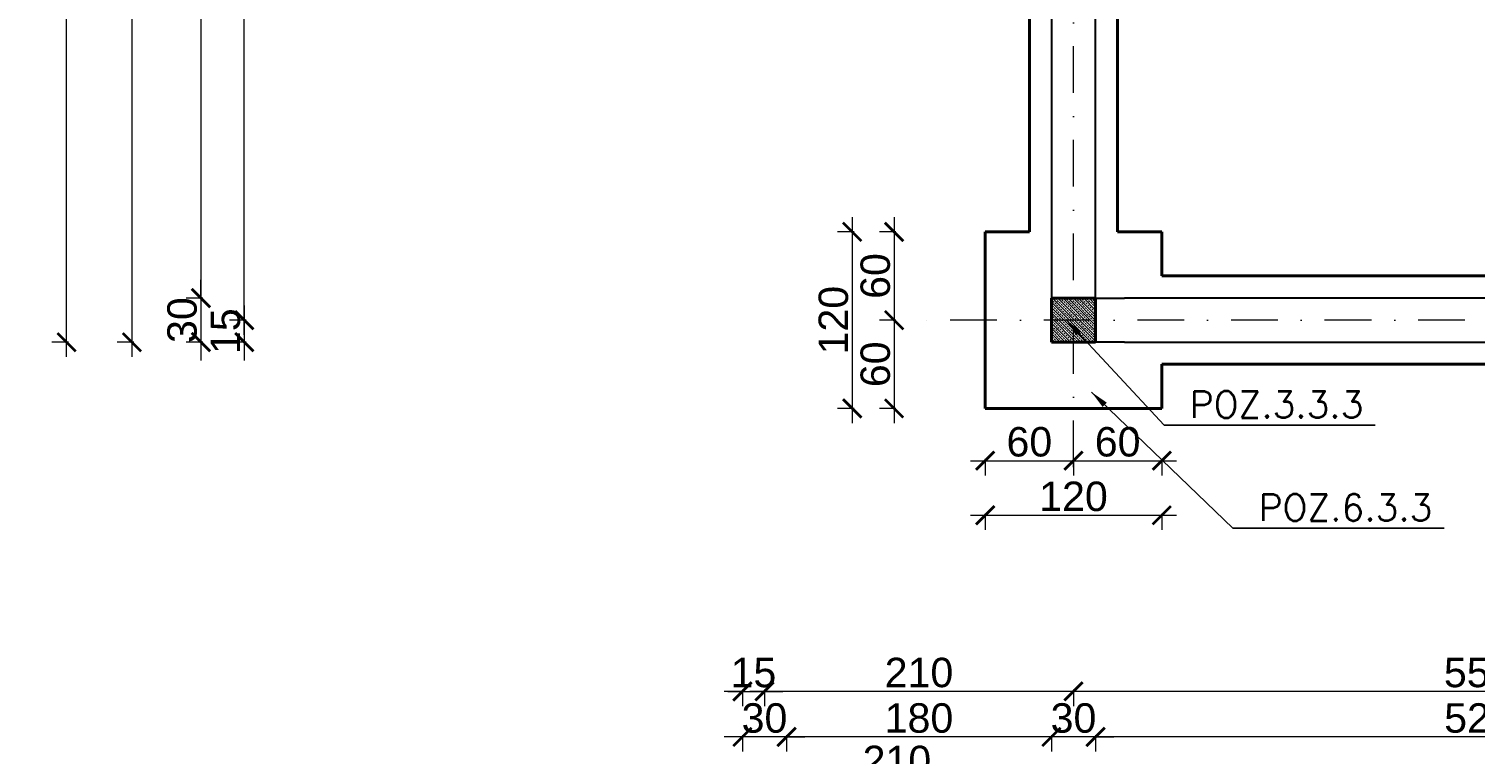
# Model space of a CAD drawing. Extents: x 4615668 to 9294084, y 5328875 to 10688993.
# Tile 2 of 67: x 4661441 to 4662424, y 5329478 to 5329970. Entities that reach past the tile are written whole.
import ezdxf

# ---------------------------------------------------------------- set-up
doc = ezdxf.new("R2010")
doc.units = 0
doc.header["$MEASUREMENT"] = 0
doc.linetypes.add('DASHDOT', pattern=[25.4, 12.7, -6.35, 0, -6.35])
for name, color, linetype, lineweight in [('k', 7, 'Continuous', 13), ('K-OPISY', 252, 'Continuous', 15), ('K-SCIANY CIENKI', 163, 'Continuous', 30), ('K-SCIANY GRUBY', 195, 'Continuous', 40), ('K-WIDOK', 45, 'Continuous', 20), ('Osie', 175, 'DASHDOT', 9)]:
    doc.layers.add(name, color=color, linetype=linetype, lineweight=lineweight)
doc.styles.add('Arial Narrow 20', font='arial.ttf', dxfattribs={"height": 20})
doc.styles.add('Simplex', font='simplex.shx')
doc.dimstyles.new('1do100 ok', dxfattribs={"dimscale": 0.5, "dimtxt": 12, "dimasz": 25, "dimexe": 20, "dimexo": 0, "dimgap": 5, "dimtad": 1, "dimdec": 0, "dimzin": 9, "dimtxsty": 'Arial Narrow 20', "dimblk": 'ARCHTICK', "dimcen": 3, "dimdle": 20, "dimclrd": 256, "dimclre": 256, "dimclrt": 256, "dimadec": 0, "dimazin": 2, "dimtfac": 1, "dimtdec": 0, "dimtix": 1, "dimtmove": 2, "dimatfit": 3, "dimldrblk": 'NONE', "dimfxl": 0, "dimtvp": 1, "dimtolj": 1, "dimtzin": 0, "dimlwd": 5, "dimlwe": 5, "dimarcsym": 0})
doc.dimstyles.new('1do50', dxfattribs={"dimscale": 5, "dimtxt": 2.5, "dimasz": 2.5, "dimexe": 2.5, "dimexo": 0.5, "dimgap": 1, "dimtad": 1, "dimdec": 1, "dimrnd": 0.5, "dimzin": 12, "dimdsep": 46, "dimtxsty": 'Simplex', "dimblk": 'OBLIQUE', "dimcen": 0.5, "dimdle": 2.5, "dimclrd": 256, "dimclre": 256, "dimclrt": 256, "dimadec": 1, "dimazin": 3, "dimtfac": 1, "dimtdec": 1, "dimtix": 1, "dimtmove": 0, "dimatfit": 3, "dimfxl": 0, "dimtolj": 1, "dimtzin": 0, "dimarcsym": 0})

# ---------------------------------------------------------------- blocks, each defined once
blk = doc.blocks.new('_Oblique')
at = {"color": 0, "linetype": 'ByBlock', "lineweight": -2}
blk.add_line((-0.5, -0.5), (0.5, 0.5), dxfattribs=at)
blk = doc.blocks.new('G$C61CBF25F')
at = {"layer": 'Osie', "lineweight": 0, "ltscale": 2.5}
for p, q in [((305, 0), (305, 1880)), ((1525, 100), (204.85, 100))]:
    blk.add_line(p, q, dxfattribs=at)
blk = doc.blocks.new('_ArchTick')
at = {"color": 0, "linetype": 'ByBlock', "const_width": 0.15}
blk.add_lwpolyline([(-0.5, -0.5), (0.5, 0.5)], dxfattribs=at)
blk = doc.blocks.new('*D7200')
at = {"layer": 'Defpoints', "color": 0}
for p in [(4662150.74, 5329683.9), (4662700.74, 5329687.58), (4662150.74, 5329520.14)]:
    blk.add_point(p, dxfattribs=at)
at = {"layer": 'k', "lineweight": 5, "ltscale": 40}
for p, q in [((4662710.74, 5329520.14), (4662140.74, 5329520.14)), ((4662150.74, 5329521.39), (4662150.74, 5329510.14)), ((4662700.74, 5329521.39), (4662700.74, 5329510.14))]:
    blk.add_line(p, q, dxfattribs=at)
at = {"layer": 'k', "linetype": 'ByBlock', "lineweight": 5, "xscale": 12.5, "yscale": 12.5, "zscale": 12.5, "rotation": 180}
blk.add_blockref('_ArchTick', (4662150.74, 5329520.14), dxfattribs=at)
at = {"layer": 'k', "linetype": 'ByBlock', "lineweight": 5, "xscale": 12.5, "yscale": 12.5, "zscale": 12.5}
blk.add_blockref('_ArchTick', (4662700.74, 5329520.14), dxfattribs=at)
at = {"layer": 'k', "lineweight": 0, "ltscale": 40, "insert": (4662425.74, 5329532.85), "char_height": 20, "attachment_point": 5, "style": 'Arial Narrow 20'}
blk.add_mtext('\\A1;550', dxfattribs=at)
blk = doc.blocks.new('_None')
blk = doc.blocks.new('*D7201')
at = {"layer": 'Defpoints', "color": 0}
for p in [(4661940.74, 5330212.38), (4662150.74, 5329683.9), (4661940.74, 5329520.14)]:
    blk.add_point(p, dxfattribs=at)
at = {"layer": 'k', "lineweight": 5, "ltscale": 40}
for p, q in [((4662160.74, 5329520.14), (4661930.74, 5329520.14)), ((4661940.74, 5329521.39), (4661940.74, 5329510.14)), ((4662150.74, 5329521.39), (4662150.74, 5329510.14))]:
    blk.add_line(p, q, dxfattribs=at)
at = {"layer": 'k', "linetype": 'ByBlock', "lineweight": 5, "xscale": 12.5, "yscale": 12.5, "zscale": 12.5, "rotation": 180}
blk.add_blockref('_ArchTick', (4661940.74, 5329520.14), dxfattribs=at)
at = {"layer": 'k', "linetype": 'ByBlock', "lineweight": 5, "xscale": 12.5, "yscale": 12.5, "zscale": 12.5}
blk.add_blockref('_ArchTick', (4662150.74, 5329520.14), dxfattribs=at)
at = {"layer": 'k', "lineweight": 0, "ltscale": 40, "insert": (4662045.74, 5329532.85), "char_height": 20, "attachment_point": 5, "style": 'Arial Narrow 20'}
blk.add_mtext('\\A1;210', dxfattribs=at)
blk = doc.blocks.new('*D7202')
at = {"layer": 'Defpoints', "color": 0}
for p in [(4661587.25, 5330312.38), (4661840.74, 5330312.38), (4662079.27, 5329772.38)]:
    blk.add_point(p, dxfattribs=at)
at = {"layer": 'k', "lineweight": 5, "ltscale": 40}
for p, q in [((4661587.25, 5329762.38), (4661587.25, 5330322.38)), ((4661588.5, 5330312.38), (4661577.25, 5330312.38)), ((4661588.5, 5329772.38), (4661577.25, 5329772.38))]:
    blk.add_line(p, q, dxfattribs=at)
at = {"layer": 'k', "linetype": 'ByBlock', "lineweight": 5, "xscale": 12.5, "yscale": 12.5, "zscale": 12.5}
for p, rotation in [((4661587.25, 5330312.38), 90), ((4661587.25, 5329772.38), 270)]:
    blk.add_blockref('_ArchTick', p, dxfattribs=dict(at, rotation=rotation))
at = {"layer": 'k', "lineweight": 0, "ltscale": 40, "insert": (4661574.54, 5330042.38), "char_height": 20, "attachment_point": 5, "rotation": 90, "style": 'Arial Narrow 20'}
blk.add_mtext('\\A1;540', dxfattribs=at)
blk = doc.blocks.new('*D7218')
at = {"layer": 'Defpoints', "color": 0}
for p in [(4662079.27, 5329772.38), (4661587.25, 5329757.38), (4662137.57, 5329757.38)]:
    blk.add_point(p, dxfattribs=at)
at = {"layer": 'k', "lineweight": 5, "ltscale": 40}
for p, q in [((4661587.25, 5329772.38), (4661587.25, 5329784.88)), ((4661587.25, 5329782.38), (4661587.25, 5329747.38)), ((4661588.5, 5329772.38), (4661577.25, 5329772.38)), ((4661588.5, 5329757.38), (4661577.25, 5329757.38)), ((4661587.25, 5329757.38), (4661587.25, 5329744.88))]:
    blk.add_line(p, q, dxfattribs=at)
at = {"layer": 'k', "linetype": 'ByBlock', "lineweight": 5, "xscale": 12.5, "yscale": 12.5, "zscale": 12.5}
for p, rotation in [((4661587.25, 5329772.38), 270), ((4661587.25, 5329757.38), 90)]:
    blk.add_blockref('_ArchTick', p, dxfattribs=dict(at, rotation=rotation))
at = {"layer": 'k', "lineweight": 0, "ltscale": 40, "insert": (4661574.54, 5329764.88), "char_height": 20, "attachment_point": 5, "rotation": 90, "style": 'Arial Narrow 20'}
blk.add_mtext('\\A1;15', dxfattribs=at)
blk = doc.blocks.new('*D7219')
at = {"layer": 'Defpoints', "color": 0}
for p in [(4661925.74, 5330297.38), (4661940.74, 5330297.38), (4661940.74, 5329520.14)]:
    blk.add_point(p, dxfattribs=at)
at = {"layer": 'k', "lineweight": 5, "ltscale": 40}
for p, q in [((4661925.74, 5329520.14), (4661913.24, 5329520.14)), ((4661915.74, 5329520.14), (4661950.74, 5329520.14)), ((4661925.74, 5329521.39), (4661925.74, 5329510.14)), ((4661940.74, 5329521.39), (4661940.74, 5329510.14)), ((4661940.74, 5329520.14), (4661953.24, 5329520.14))]:
    blk.add_line(p, q, dxfattribs=at)
at = {"layer": 'k', "linetype": 'ByBlock', "lineweight": 5, "xscale": 12.5, "yscale": 12.5, "zscale": 12.5}
blk.add_blockref('_ArchTick', (4661925.74, 5329520.14), dxfattribs=at)
at = {"layer": 'k', "linetype": 'ByBlock', "lineweight": 5, "xscale": 12.5, "yscale": 12.5, "zscale": 12.5, "rotation": 180}
blk.add_blockref('_ArchTick', (4661940.74, 5329520.14), dxfattribs=at)
at = {"layer": 'k', "lineweight": 0, "ltscale": 40, "insert": (4661933.24, 5329532.85), "char_height": 20, "attachment_point": 5, "style": 'Arial Narrow 20'}
blk.add_mtext('\\A1;15', dxfattribs=at)
blk = doc.blocks.new('*D7248')
at = {"layer": 'Defpoints', "color": 0}
for p in [(4662165.74, 5329757.38), (4662686.15, 5329757.38), (4662165.74, 5329489.22)]:
    blk.add_point(p, dxfattribs=at)
at = {"layer": 'k', "lineweight": 5, "ltscale": 40}
for p, q in [((4662696.15, 5329489.22), (4662155.74, 5329489.22)), ((4662165.74, 5329490.47), (4662165.74, 5329479.22)), ((4662686.15, 5329490.47), (4662686.15, 5329479.22))]:
    blk.add_line(p, q, dxfattribs=at)
at = {"layer": 'k', "linetype": 'ByBlock', "lineweight": 5, "xscale": 12.5, "yscale": 12.5, "zscale": 12.5, "rotation": 180}
blk.add_blockref('_ArchTick', (4662165.74, 5329489.22), dxfattribs=at)
at = {"layer": 'k', "linetype": 'ByBlock', "lineweight": 5, "xscale": 12.5, "yscale": 12.5, "zscale": 12.5}
blk.add_blockref('_ArchTick', (4662686.15, 5329489.22), dxfattribs=at)
at = {"layer": 'k', "lineweight": 0, "ltscale": 40, "insert": (4662425.95, 5329501.94), "char_height": 20, "attachment_point": 5, "style": 'Arial Narrow 20'}
blk.add_mtext('\\A1;520', dxfattribs=at)
blk = doc.blocks.new('*D7249')
at = {"layer": 'Defpoints', "color": 0}
for p in [(4662135.74, 5329757.38), (4662165.74, 5329757.38), (4662135.74, 5329489.22)]:
    blk.add_point(p, dxfattribs=at)
at = {"layer": 'k', "lineweight": 5, "ltscale": 40}
for p, q in [((4662135.74, 5329489.22), (4662123.24, 5329489.22)), ((4662175.74, 5329489.22), (4662125.74, 5329489.22)), ((4662135.74, 5329490.47), (4662135.74, 5329479.22)), ((4662165.74, 5329490.47), (4662165.74, 5329479.22)), ((4662165.74, 5329489.22), (4662178.24, 5329489.22))]:
    blk.add_line(p, q, dxfattribs=at)
at = {"layer": 'k', "linetype": 'ByBlock', "lineweight": 5, "xscale": 12.5, "yscale": 12.5, "zscale": 12.5}
blk.add_blockref('_ArchTick', (4662135.74, 5329489.22), dxfattribs=at)
at = {"layer": 'k', "linetype": 'ByBlock', "lineweight": 5, "xscale": 12.5, "yscale": 12.5, "zscale": 12.5, "rotation": 180}
blk.add_blockref('_ArchTick', (4662165.74, 5329489.22), dxfattribs=at)
at = {"layer": 'k', "lineweight": 0, "ltscale": 40, "insert": (4662150.74, 5329501.94), "char_height": 20, "attachment_point": 5, "style": 'Arial Narrow 20'}
blk.add_mtext('\\A1;30', dxfattribs=at)
blk = doc.blocks.new('*D7250')
at = {"layer": 'Defpoints', "color": 0}
for p in [(4661955.74, 5330297.38), (4662135.74, 5329757.38), (4661955.74, 5329489.22)]:
    blk.add_point(p, dxfattribs=at)
at = {"layer": 'k', "lineweight": 5, "ltscale": 40}
for p, q in [((4662145.74, 5329489.22), (4661945.74, 5329489.22)), ((4661955.74, 5329490.47), (4661955.74, 5329479.22)), ((4662135.74, 5329490.47), (4662135.74, 5329479.22))]:
    blk.add_line(p, q, dxfattribs=at)
at = {"layer": 'k', "linetype": 'ByBlock', "lineweight": 5, "xscale": 12.5, "yscale": 12.5, "zscale": 12.5, "rotation": 180}
blk.add_blockref('_ArchTick', (4661955.74, 5329489.22), dxfattribs=at)
at = {"layer": 'k', "linetype": 'ByBlock', "lineweight": 5, "xscale": 12.5, "yscale": 12.5, "zscale": 12.5}
blk.add_blockref('_ArchTick', (4662135.74, 5329489.22), dxfattribs=at)
at = {"layer": 'k', "lineweight": 0, "ltscale": 40, "insert": (4662045.74, 5329501.94), "char_height": 20, "attachment_point": 5, "style": 'Arial Narrow 20'}
blk.add_mtext('\\A1;180', dxfattribs=at)
blk = doc.blocks.new('*D7251')
at = {"layer": 'Defpoints', "color": 0}
for p in [(4661925.74, 5330297.38), (4661955.74, 5330297.38), (4661925.74, 5329489.22)]:
    blk.add_point(p, dxfattribs=at)
at = {"layer": 'k', "lineweight": 5, "ltscale": 40}
for p, q in [((4661925.74, 5329489.22), (4661913.24, 5329489.22)), ((4661965.74, 5329489.22), (4661915.74, 5329489.22)), ((4661925.74, 5329490.47), (4661925.74, 5329479.22)), ((4661955.74, 5329490.47), (4661955.74, 5329479.22)), ((4661955.74, 5329489.22), (4661968.24, 5329489.22))]:
    blk.add_line(p, q, dxfattribs=at)
at = {"layer": 'k', "linetype": 'ByBlock', "lineweight": 5, "xscale": 12.5, "yscale": 12.5, "zscale": 12.5}
blk.add_blockref('_ArchTick', (4661925.74, 5329489.22), dxfattribs=at)
at = {"layer": 'k', "linetype": 'ByBlock', "lineweight": 5, "xscale": 12.5, "yscale": 12.5, "zscale": 12.5, "rotation": 180}
blk.add_blockref('_ArchTick', (4661955.74, 5329489.22), dxfattribs=at)
at = {"layer": 'k', "lineweight": 0, "ltscale": 40, "insert": (4661940.74, 5329501.94), "char_height": 20, "attachment_point": 5, "style": 'Arial Narrow 20'}
blk.add_mtext('\\A1;30', dxfattribs=at)
blk = doc.blocks.new('*D7252')
at = {"layer": 'Defpoints', "color": 0}
for p in [(4661925.74, 5330297.38), (4662135.74, 5329757.38), (4662135.74, 5329460.38)]:
    blk.add_point(p, dxfattribs=at)
at = {"layer": 'k', "lineweight": 5, "ltscale": 40}
for p, q in [((4661915.74, 5329460.38), (4662145.74, 5329460.38)), ((4661925.74, 5329461.63), (4661925.74, 5329450.38)), ((4662135.74, 5329461.63), (4662135.74, 5329450.38))]:
    blk.add_line(p, q, dxfattribs=at)
at = {"layer": 'k', "linetype": 'ByBlock', "lineweight": 5, "xscale": 12.5, "yscale": 12.5, "zscale": 12.5, "rotation": 180}
blk.add_blockref('_ArchTick', (4661925.74, 5329460.38), dxfattribs=at)
at = {"layer": 'k', "linetype": 'ByBlock', "lineweight": 5, "xscale": 12.5, "yscale": 12.5, "zscale": 12.5}
blk.add_blockref('_ArchTick', (4662135.74, 5329460.38), dxfattribs=at)
at = {"layer": 'k', "lineweight": 0, "ltscale": 40, "insert": (4662030.74, 5329473.09), "char_height": 20, "attachment_point": 5, "style": 'Arial Narrow 20'}
blk.add_mtext('\\A1;210', dxfattribs=at)
blk = doc.blocks.new('*D7253')
at = {"layer": 'Defpoints', "color": 0}
for p in [(4662135.74, 5329757.38), (4663285.74, 5329757.38), (4663285.74, 5329460.38)]:
    blk.add_point(p, dxfattribs=at)
at = {"layer": 'k', "lineweight": 5, "ltscale": 40}
for p, q in [((4662125.74, 5329460.38), (4663295.74, 5329460.38)), ((4662135.74, 5329461.63), (4662135.74, 5329450.38)), ((4663285.74, 5329461.63), (4663285.74, 5329450.38))]:
    blk.add_line(p, q, dxfattribs=at)
at = {"layer": 'k', "linetype": 'ByBlock', "lineweight": 5, "xscale": 12.5, "yscale": 12.5, "zscale": 12.5, "rotation": 180}
blk.add_blockref('_ArchTick', (4662135.74, 5329460.38), dxfattribs=at)
at = {"layer": 'k', "linetype": 'ByBlock', "lineweight": 5, "xscale": 12.5, "yscale": 12.5, "zscale": 12.5}
blk.add_blockref('_ArchTick', (4663285.74, 5329460.38), dxfattribs=at)
at = {"layer": 'k', "lineweight": 0, "ltscale": 40, "insert": (4662710.74, 5329473.09), "char_height": 20, "attachment_point": 5, "style": 'Arial Narrow 20'}
blk.add_mtext('\\A1;1150', dxfattribs=at)
blk = doc.blocks.new('*D7254')
at = {"layer": 'Defpoints', "color": 0}
for p in [(4661925.74, 5330297.38), (4663285.74, 5329757.38), (4661925.74, 5329426.53)]:
    blk.add_point(p, dxfattribs=at)
at = {"layer": 'k', "lineweight": 5, "ltscale": 40}
for p, q in [((4661925.74, 5329427.78), (4661925.74, 5329416.53)), ((4663285.74, 5329427.78), (4663285.74, 5329416.53)), ((4663295.74, 5329426.53), (4661915.74, 5329426.53))]:
    blk.add_line(p, q, dxfattribs=at)
at = {"layer": 'k', "linetype": 'ByBlock', "lineweight": 5, "xscale": 12.5, "yscale": 12.5, "zscale": 12.5, "rotation": 180}
blk.add_blockref('_ArchTick', (4661925.74, 5329426.53), dxfattribs=at)
at = {"layer": 'k', "linetype": 'ByBlock', "lineweight": 5, "xscale": 12.5, "yscale": 12.5, "zscale": 12.5}
blk.add_blockref('_ArchTick', (4663285.74, 5329426.53), dxfattribs=at)
at = {"layer": 'k', "lineweight": 0, "ltscale": 40, "insert": (4662605.74, 5329439.24), "char_height": 20, "attachment_point": 5, "style": 'Arial Narrow 20'}
blk.add_mtext('\\A1;1360', dxfattribs=at)
blk = doc.blocks.new('*D7261')
at = {"layer": 'Defpoints', "color": 0}
for p in [(4662090.74, 5329832.38), (4662028.84, 5329772.38), (4662090.74, 5329772.38)]:
    blk.add_point(p, dxfattribs=at)
at = {"layer": 'k', "lineweight": 5, "ltscale": 40}
for p, q in [((4662028.84, 5329842.38), (4662028.84, 5329762.38)), ((4662030.09, 5329832.38), (4662018.84, 5329832.38)), ((4662030.09, 5329772.38), (4662018.84, 5329772.38))]:
    blk.add_line(p, q, dxfattribs=at)
at = {"layer": 'k', "linetype": 'ByBlock', "lineweight": 5, "xscale": 12.5, "yscale": 12.5, "zscale": 12.5}
for p, rotation in [((4662028.84, 5329832.38), 90), ((4662028.84, 5329772.38), 270)]:
    blk.add_blockref('_ArchTick', p, dxfattribs=dict(at, rotation=rotation))
at = {"layer": 'k', "lineweight": 0, "ltscale": 40, "insert": (4662016.13, 5329802.38), "char_height": 20, "attachment_point": 5, "rotation": 90, "style": 'Arial Narrow 20'}
blk.add_mtext('\\A1;60', dxfattribs=at)
blk = doc.blocks.new('*D7262')
at = {"layer": 'Defpoints', "color": 0}
for p in [(4662090.74, 5329772.38), (4662028.84, 5329712.38), (4662090.74, 5329712.38)]:
    blk.add_point(p, dxfattribs=at)
at = {"layer": 'k', "lineweight": 5, "ltscale": 40}
for p, q in [((4662028.84, 5329782.38), (4662028.84, 5329702.38)), ((4662030.09, 5329772.38), (4662018.84, 5329772.38)), ((4662030.09, 5329712.38), (4662018.84, 5329712.38))]:
    blk.add_line(p, q, dxfattribs=at)
at = {"layer": 'k', "linetype": 'ByBlock', "lineweight": 5, "xscale": 12.5, "yscale": 12.5, "zscale": 12.5}
for p, rotation in [((4662028.84, 5329772.38), 90), ((4662028.84, 5329712.38), 270)]:
    blk.add_blockref('_ArchTick', p, dxfattribs=dict(at, rotation=rotation))
at = {"layer": 'k', "lineweight": 0, "ltscale": 40, "insert": (4662016.13, 5329742.38), "char_height": 20, "attachment_point": 5, "rotation": 90, "style": 'Arial Narrow 20'}
blk.add_mtext('\\A1;60', dxfattribs=at)
blk = doc.blocks.new('*D7263')
at = {"layer": 'Defpoints', "color": 0}
for p in [(4662090.74, 5329832.38), (4662000.36, 5329712.38), (4662090.74, 5329712.38)]:
    blk.add_point(p, dxfattribs=at)
at = {"layer": 'k', "lineweight": 5, "ltscale": 40}
for p, q in [((4662000.36, 5329842.38), (4662000.36, 5329702.38)), ((4662001.61, 5329832.38), (4661990.36, 5329832.38)), ((4662001.61, 5329712.38), (4661990.36, 5329712.38))]:
    blk.add_line(p, q, dxfattribs=at)
at = {"layer": 'k', "linetype": 'ByBlock', "lineweight": 5, "xscale": 12.5, "yscale": 12.5, "zscale": 12.5}
for p, rotation in [((4662000.36, 5329832.38), 90), ((4662000.36, 5329712.38), 270)]:
    blk.add_blockref('_ArchTick', p, dxfattribs=dict(at, rotation=rotation))
at = {"layer": 'k', "lineweight": 0, "ltscale": 40, "insert": (4661987.65, 5329772.38), "char_height": 20, "attachment_point": 5, "rotation": 90, "style": 'Arial Narrow 20'}
blk.add_mtext('\\A1;120', dxfattribs=at)
blk = doc.blocks.new('*D7264')
at = {"layer": 'Defpoints', "color": 0}
for p in [(4662090.74, 5329712.38), (4662150.74, 5329712.38), (4662150.74, 5329676.9)]:
    blk.add_point(p, dxfattribs=at)
at = {"layer": 'k', "lineweight": 5, "ltscale": 40}
for p, q in [((4662080.74, 5329676.9), (4662160.74, 5329676.9)), ((4662090.74, 5329678.15), (4662090.74, 5329666.9)), ((4662150.74, 5329678.15), (4662150.74, 5329666.9))]:
    blk.add_line(p, q, dxfattribs=at)
at = {"layer": 'k', "linetype": 'ByBlock', "lineweight": 5, "xscale": 12.5, "yscale": 12.5, "zscale": 12.5, "rotation": 180}
blk.add_blockref('_ArchTick', (4662090.74, 5329676.9), dxfattribs=at)
at = {"layer": 'k', "linetype": 'ByBlock', "lineweight": 5, "xscale": 12.5, "yscale": 12.5, "zscale": 12.5}
blk.add_blockref('_ArchTick', (4662150.74, 5329676.9), dxfattribs=at)
at = {"layer": 'k', "lineweight": 0, "ltscale": 40, "insert": (4662120.74, 5329689.61), "char_height": 20, "attachment_point": 5, "style": 'Arial Narrow 20'}
blk.add_mtext('\\A1;60', dxfattribs=at)
blk = doc.blocks.new('*D7265')
at = {"layer": 'Defpoints', "color": 0}
for p in [(4662150.74, 5329712.38), (4662210.74, 5329712.38), (4662210.74, 5329676.9)]:
    blk.add_point(p, dxfattribs=at)
at = {"layer": 'k', "lineweight": 5, "ltscale": 40}
for p, q in [((4662140.74, 5329676.9), (4662220.74, 5329676.9)), ((4662150.74, 5329678.15), (4662150.74, 5329666.9)), ((4662210.74, 5329678.15), (4662210.74, 5329666.9))]:
    blk.add_line(p, q, dxfattribs=at)
at = {"layer": 'k', "linetype": 'ByBlock', "lineweight": 5, "xscale": 12.5, "yscale": 12.5, "zscale": 12.5, "rotation": 180}
blk.add_blockref('_ArchTick', (4662150.74, 5329676.9), dxfattribs=at)
at = {"layer": 'k', "linetype": 'ByBlock', "lineweight": 5, "xscale": 12.5, "yscale": 12.5, "zscale": 12.5}
blk.add_blockref('_ArchTick', (4662210.74, 5329676.9), dxfattribs=at)
at = {"layer": 'k', "lineweight": 0, "ltscale": 40, "insert": (4662180.74, 5329689.61), "char_height": 20, "attachment_point": 5, "style": 'Arial Narrow 20'}
blk.add_mtext('\\A1;60', dxfattribs=at)
blk = doc.blocks.new('*D7266')
at = {"layer": 'Defpoints', "color": 0}
for p in [(4662090.74, 5329712.38), (4662210.74, 5329712.38), (4662210.74, 5329639.84)]:
    blk.add_point(p, dxfattribs=at)
at = {"layer": 'k', "lineweight": 5, "ltscale": 40}
for p, q in [((4662080.74, 5329639.84), (4662220.74, 5329639.84)), ((4662090.74, 5329641.09), (4662090.74, 5329629.84)), ((4662210.74, 5329641.09), (4662210.74, 5329629.84))]:
    blk.add_line(p, q, dxfattribs=at)
at = {"layer": 'k', "linetype": 'ByBlock', "lineweight": 5, "xscale": 12.5, "yscale": 12.5, "zscale": 12.5, "rotation": 180}
blk.add_blockref('_ArchTick', (4662090.74, 5329639.84), dxfattribs=at)
at = {"layer": 'k', "linetype": 'ByBlock', "lineweight": 5, "xscale": 12.5, "yscale": 12.5, "zscale": 12.5}
blk.add_blockref('_ArchTick', (4662210.74, 5329639.84), dxfattribs=at)
at = {"layer": 'k', "lineweight": 0, "ltscale": 40, "insert": (4662150.74, 5329652.55), "char_height": 20, "attachment_point": 5, "style": 'Arial Narrow 20'}
blk.add_mtext('\\A1;120', dxfattribs=at)
blk = doc.blocks.new('*D7336')
at = {"layer": 'Defpoints', "color": 0}
for p in [(4662135.74, 5330297.38), (4661557.78, 5329787.38), (4662135.74, 5329787.38)]:
    blk.add_point(p, dxfattribs=at)
at = {"layer": 'k', "lineweight": 5, "ltscale": 40}
for p, q in [((4661557.78, 5330307.38), (4661557.78, 5329777.38)), ((4661559.03, 5330297.38), (4661547.78, 5330297.38)), ((4661559.03, 5329787.38), (4661547.78, 5329787.38))]:
    blk.add_line(p, q, dxfattribs=at)
at = {"layer": 'k', "linetype": 'ByBlock', "lineweight": 5, "xscale": 12.5, "yscale": 12.5, "zscale": 12.5}
for p, rotation in [((4661557.78, 5330297.38), 90), ((4661557.78, 5329787.38), 270)]:
    blk.add_blockref('_ArchTick', p, dxfattribs=dict(at, rotation=rotation))
at = {"layer": 'k', "lineweight": 0, "ltscale": 40, "insert": (4661545.07, 5330042.38), "char_height": 20, "attachment_point": 5, "rotation": 90, "style": 'Arial Narrow 20'}
blk.add_mtext('\\A1;510', dxfattribs=at)
blk = doc.blocks.new('*D7337')
at = {"layer": 'Defpoints', "color": 0}
for p in [(4662135.74, 5329787.38), (4661557.78, 5329757.46), (4662136.29, 5329757.46)]:
    blk.add_point(p, dxfattribs=at)
at = {"layer": 'k', "lineweight": 5, "ltscale": 40}
for p, q in [((4661557.78, 5329787.38), (4661557.78, 5329799.88)), ((4661557.78, 5329797.38), (4661557.78, 5329747.46)), ((4661559.03, 5329787.38), (4661547.78, 5329787.38)), ((4661559.03, 5329757.46), (4661547.78, 5329757.46)), ((4661557.78, 5329757.46), (4661557.78, 5329744.96))]:
    blk.add_line(p, q, dxfattribs=at)
at = {"layer": 'k', "linetype": 'ByBlock', "lineweight": 5, "xscale": 12.5, "yscale": 12.5, "zscale": 12.5}
for p, rotation in [((4661557.78, 5329787.38), 270), ((4661557.78, 5329757.46), 90)]:
    blk.add_blockref('_ArchTick', p, dxfattribs=dict(at, rotation=rotation))
at = {"layer": 'k', "lineweight": 0, "ltscale": 40, "insert": (4661545.06, 5329772.42), "char_height": 20, "attachment_point": 5, "rotation": 90, "style": 'Arial Narrow 20'}
blk.add_mtext('\\A1;30', dxfattribs=at)
blk = doc.blocks.new('*D7340')
at = {"layer": 'Defpoints', "color": 0}
for p in [(4661925.74, 5330297.38), (4661510.86, 5329757.38), (4662135.74, 5329757.38)]:
    blk.add_point(p, dxfattribs=at)
at = {"layer": 'k', "lineweight": 5, "ltscale": 40}
for p, q in [((4661510.86, 5330307.38), (4661510.86, 5329747.38)), ((4661512.11, 5330297.38), (4661500.86, 5330297.38)), ((4661512.11, 5329757.38), (4661500.86, 5329757.38))]:
    blk.add_line(p, q, dxfattribs=at)
at = {"layer": 'k', "linetype": 'ByBlock', "lineweight": 5, "xscale": 12.5, "yscale": 12.5, "zscale": 12.5}
for p, rotation in [((4661510.86, 5330297.38), 90), ((4661510.86, 5329757.38), 270)]:
    blk.add_blockref('_ArchTick', p, dxfattribs=dict(at, rotation=rotation))
at = {"layer": 'k', "lineweight": 0, "ltscale": 40, "insert": (4661498.15, 5330027.38), "char_height": 20, "attachment_point": 5, "rotation": 90, "style": 'Arial Narrow 20'}
blk.add_mtext('\\A1;540', dxfattribs=at)
blk = doc.blocks.new('*D7341')
at = {"layer": 'Defpoints', "color": 0}
for p in [(4661466.44, 5331467.38), (4662135.74, 5331467.38), (4662135.74, 5329757.38)]:
    blk.add_point(p, dxfattribs=at)
at = {"layer": 'k', "lineweight": 5, "ltscale": 40}
for p, q in [((4661466.44, 5329747.38), (4661466.44, 5331477.38)), ((4661467.69, 5331467.38), (4661456.44, 5331467.38)), ((4661467.69, 5329757.38), (4661456.44, 5329757.38))]:
    blk.add_line(p, q, dxfattribs=at)
at = {"layer": 'k', "linetype": 'ByBlock', "lineweight": 5, "xscale": 12.5, "yscale": 12.5, "zscale": 12.5}
for p, rotation in [((4661466.44, 5331467.38), 90), ((4661466.44, 5329757.38), 270)]:
    blk.add_blockref('_ArchTick', p, dxfattribs=dict(at, rotation=rotation))
at = {"layer": 'k', "lineweight": 0, "ltscale": 40, "insert": (4661453.73, 5330612.38), "char_height": 20, "attachment_point": 5, "rotation": 90, "style": 'Arial Narrow 20'}
blk.add_mtext('\\A1;1710', dxfattribs=at)

msp = doc.modelspace()

# ---------------------------------------------------------------- linework, layer by layer
at = {"layer": 'K-SCIANY CIENKI'}
for p, q in [((4662135.74, 5330297.38), (4662135.74, 5329807.13)), ((4662165.74, 5329807.13), (4662165.74, 5330297.38)), ((4662135.74, 5329807.13), (4662135.74, 5329787.38)), ((4662165.74, 5329787.38), (4662165.74, 5329807.13)), ((4662135.74, 5329787.38), (4662165.74, 5329787.38)), ((4662165.74, 5329757.38), (4662165.74, 5329787.38)), ((4662165.74, 5329787.38), (4662185.33, 5329787.38)), ((4662685.74, 5329787.38), (4662185.33, 5329787.38)), ((4662185.33, 5329757.38), (4662165.74, 5329757.38)), ((4662185.33, 5329757.38), (4662685.74, 5329757.38))]:
    msp.add_line(p, q, dxfattribs=at)
at = {"layer": 'K-SCIANY GRUBY'}
for p, q in [((4662120.74, 5330212.38), (4662120.74, 5329832.38)), ((4662180.74, 5330212.38), (4662180.74, 5329832.38)), ((4662090.74, 5329832.38), (4662090.74, 5329712.38)), ((4662090.74, 5329832.38), (4662120.74, 5329832.38)), ((4662180.74, 5329832.38), (4662210.74, 5329832.38)), ((4662210.74, 5329802.38), (4662210.74, 5329832.38)), ((4662600.74, 5329802.38), (4662210.74, 5329802.38)), ((4662165.74, 5329787.38), (4662135.74, 5329787.38)), ((4662135.74, 5329787.38), (4662135.74, 5329757.38)), ((4662165.74, 5329757.38), (4662165.74, 5329787.38)), ((4662135.74, 5329757.38), (4662165.74, 5329757.38)), ((4662210.74, 5329712.38), (4662210.74, 5329742.38)), ((4662600.74, 5329742.38), (4662210.74, 5329742.38)), ((4662090.74, 5329712.38), (4662210.74, 5329712.38))]:
    msp.add_line(p, q, dxfattribs=at)
at = {"layer": 'K-WIDOK', "linetype": 'Continuous', "lineweight": 0}
for p, q in [((4662135.74, 5329786.29), (4662136.2, 5329785.83)), ((4662135.74, 5329784.52), (4662162.81, 5329757.46)), ((4662135.74, 5329782.76), (4662135.76, 5329782.74)), ((4662136.2, 5329782.3), (4662137.09, 5329781.41)), ((4662136.34, 5329787.46), (4662165.74, 5329758.06)), ((4662136.64, 5329785.39), (4662137.53, 5329784.51)), ((4662137.97, 5329784.06), (4662138.85, 5329783.18)), ((4662138.41, 5329787.16), (4662139.3, 5329786.27)), ((4662139.3, 5329782.74), (4662140.18, 5329781.85)), ((4662139.74, 5329785.83), (4662140.62, 5329784.95)), ((4662139.88, 5329787.46), (4662165.74, 5329761.6)), ((4662140.62, 5329781.41), (4662141.51, 5329780.53)), ((4662141.06, 5329784.51), (4662141.95, 5329783.62)), ((4662141.64, 5329787.46), (4662142.39, 5329786.72)), ((4662142.39, 5329783.18), (4662143.27, 5329782.3)), ((4662142.83, 5329786.27), (4662143.72, 5329785.39)), ((4662143.41, 5329787.46), (4662165.74, 5329765.13)), ((4662143.72, 5329781.85), (4662144.6, 5329780.97)), ((4662144.16, 5329784.95), (4662145.04, 5329784.06)), ((4662145.18, 5329787.46), (4662145.48, 5329787.16)), ((4662145.48, 5329783.62), (4662146.37, 5329782.74)), ((4662145.93, 5329786.72), (4662146.81, 5329785.83)), ((4662146.81, 5329782.3), (4662147.69, 5329781.41)), ((4662146.95, 5329787.46), (4662165.74, 5329768.67)), ((4662147.25, 5329785.39), (4662148.14, 5329784.51)), ((4662148.58, 5329784.06), (4662149.46, 5329783.18)), ((4662149.02, 5329787.16), (4662149.9, 5329786.27)), ((4662149.9, 5329782.74), (4662150.79, 5329781.85)), ((4662150.35, 5329785.83), (4662151.23, 5329784.95)), ((4662150.48, 5329787.46), (4662165.74, 5329772.2)), ((4662151.23, 5329781.41), (4662152.11, 5329780.53)), ((4662151.67, 5329784.51), (4662152.55, 5329783.62)), ((4662152.25, 5329787.46), (4662153, 5329786.72)), ((4662153, 5329783.18), (4662153.88, 5329782.3)), ((4662153.44, 5329786.27), (4662154.32, 5329785.39)), ((4662154.02, 5329787.46), (4662165.74, 5329775.74)), ((4662154.32, 5329781.85), (4662155.21, 5329780.97)), ((4662154.76, 5329784.95), (4662155.65, 5329784.06)), ((4662155.79, 5329787.46), (4662156.09, 5329787.16)), ((4662156.09, 5329783.62), (4662156.97, 5329782.74)), ((4662156.53, 5329786.72), (4662157.42, 5329785.83)), ((4662157.42, 5329782.3), (4662158.3, 5329781.41)), ((4662157.55, 5329787.46), (4662165.74, 5329779.27)), ((4662157.86, 5329785.39), (4662158.74, 5329784.51)), ((4662159.18, 5329784.06), (4662160.07, 5329783.18)), ((4662159.63, 5329787.16), (4662160.51, 5329786.27)), ((4662160.51, 5329782.74), (4662161.39, 5329781.85)), ((4662160.95, 5329785.83), (4662161.84, 5329784.95)), ((4662161.09, 5329787.46), (4662165.74, 5329782.81)), ((4662161.84, 5329781.41), (4662162.72, 5329780.53)), ((4662162.28, 5329784.51), (4662163.16, 5329783.62)), ((4662162.86, 5329787.46), (4662163.6, 5329786.72)), ((4662163.6, 5329783.18), (4662164.49, 5329782.3)), ((4662164.05, 5329786.27), (4662164.93, 5329785.39)), ((4662164.63, 5329787.46), (4662165.74, 5329786.34)), ((4662164.93, 5329781.85), (4662165.74, 5329781.04)), ((4662165.37, 5329784.95), (4662165.74, 5329784.58)), ((4662135.74, 5329780.99), (4662159.27, 5329757.46)), ((4662135.74, 5329777.45), (4662155.73, 5329757.46)), ((4662135.74, 5329775.69), (4662136.2, 5329775.23)), ((4662135.74, 5329773.92), (4662152.2, 5329757.46)), ((4662135.74, 5329772.15), (4662135.76, 5329772.13)), ((4662135.76, 5329779.2), (4662136.64, 5329778.32)), ((4662136.2, 5329771.69), (4662137.09, 5329770.81)), ((4662136.64, 5329774.78), (4662137.53, 5329773.9)), ((4662137.09, 5329777.88), (4662137.97, 5329776.99)), ((4662137.53, 5329780.97), (4662138.41, 5329780.09)), ((4662137.97, 5329773.46), (4662138.85, 5329772.57)), ((4662138.41, 5329776.55), (4662139.3, 5329775.67)), ((4662138.85, 5329779.65), (4662139.74, 5329778.76)), ((4662139.3, 5329772.13), (4662140.18, 5329771.25)), ((4662139.74, 5329775.23), (4662140.62, 5329774.34)), ((4662140.18, 5329778.32), (4662141.06, 5329777.44)), ((4662141.06, 5329773.9), (4662141.95, 5329773.02)), ((4662141.51, 5329776.99), (4662142.39, 5329776.11)), ((4662141.95, 5329780.09), (4662142.83, 5329779.2)), ((4662142.39, 5329772.57), (4662143.27, 5329771.69)), ((4662142.83, 5329775.67), (4662143.72, 5329774.78)), ((4662143.27, 5329778.76), (4662144.16, 5329777.88)), ((4662144.16, 5329774.34), (4662145.04, 5329773.46)), ((4662144.6, 5329777.44), (4662145.48, 5329776.55)), ((4662145.04, 5329780.53), (4662145.93, 5329779.65)), ((4662145.48, 5329773.02), (4662146.37, 5329772.13)), ((4662145.93, 5329776.11), (4662146.81, 5329775.23)), ((4662146.37, 5329779.2), (4662147.25, 5329778.32)), ((4662146.81, 5329771.69), (4662147.69, 5329770.81)), ((4662147.25, 5329774.78), (4662148.14, 5329773.9)), ((4662147.69, 5329777.88), (4662148.58, 5329776.99)), ((4662148.14, 5329780.97), (4662149.02, 5329780.09)), ((4662148.58, 5329773.46), (4662149.46, 5329772.57)), ((4662149.02, 5329776.55), (4662149.9, 5329775.67)), ((4662149.46, 5329779.65), (4662150.35, 5329778.76)), ((4662149.9, 5329772.13), (4662150.79, 5329771.25)), ((4662150.35, 5329775.23), (4662151.23, 5329774.34)), ((4662150.79, 5329778.32), (4662151.67, 5329777.44)), ((4662151.67, 5329773.9), (4662152.55, 5329773.02)), ((4662152.11, 5329776.99), (4662153, 5329776.11)), ((4662152.55, 5329780.09), (4662153.44, 5329779.2)), ((4662153, 5329772.57), (4662153.88, 5329771.69)), ((4662153.44, 5329775.67), (4662154.32, 5329774.78)), ((4662153.88, 5329778.76), (4662154.76, 5329777.88)), ((4662154.76, 5329774.34), (4662155.65, 5329773.46)), ((4662155.21, 5329777.44), (4662156.09, 5329776.55)), ((4662155.65, 5329780.53), (4662156.53, 5329779.65)), ((4662156.09, 5329773.02), (4662156.97, 5329772.13)), ((4662156.53, 5329776.11), (4662157.42, 5329775.23)), ((4662156.97, 5329779.2), (4662157.86, 5329778.32)), ((4662157.42, 5329771.69), (4662158.3, 5329770.81)), ((4662157.86, 5329774.78), (4662158.74, 5329773.9)), ((4662158.3, 5329777.88), (4662159.18, 5329776.99)), ((4662158.74, 5329780.97), (4662159.63, 5329780.09)), ((4662159.18, 5329773.46), (4662160.07, 5329772.57)), ((4662159.63, 5329776.55), (4662160.51, 5329775.67)), ((4662160.07, 5329779.65), (4662160.95, 5329778.76)), ((4662160.51, 5329772.13), (4662161.39, 5329771.25)), ((4662160.95, 5329775.23), (4662161.84, 5329774.34)), ((4662161.39, 5329778.32), (4662162.28, 5329777.44)), ((4662162.28, 5329773.9), (4662163.16, 5329773.02)), ((4662162.72, 5329776.99), (4662163.6, 5329776.11)), ((4662163.16, 5329780.09), (4662164.05, 5329779.2)), ((4662163.6, 5329772.57), (4662164.49, 5329771.69)), ((4662164.05, 5329775.67), (4662164.93, 5329774.78)), ((4662164.49, 5329778.76), (4662165.37, 5329777.88)), ((4662165.37, 5329774.34), (4662165.74, 5329773.97)), ((4662135.74, 5329770.38), (4662148.66, 5329757.46)), ((4662135.74, 5329766.85), (4662145.13, 5329757.46)), ((4662135.74, 5329765.08), (4662136.2, 5329764.62)), ((4662135.74, 5329763.31), (4662141.59, 5329757.46)), ((4662135.76, 5329768.6), (4662136.64, 5329767.71)), ((4662136.64, 5329764.18), (4662137.53, 5329763.29)), ((4662137.09, 5329767.27), (4662137.97, 5329766.39)), ((4662137.53, 5329770.36), (4662138.41, 5329769.48)), ((4662137.97, 5329762.85), (4662138.85, 5329761.97)), ((4662138.41, 5329765.95), (4662139.3, 5329765.06)), ((4662138.85, 5329769.04), (4662139.74, 5329768.15)), ((4662139.74, 5329764.62), (4662140.62, 5329763.74)), ((4662140.18, 5329767.71), (4662141.06, 5329766.83)), ((4662140.62, 5329770.81), (4662141.51, 5329769.92)), ((4662141.06, 5329763.29), (4662141.95, 5329762.41)), ((4662141.51, 5329766.39), (4662142.39, 5329765.5)), ((4662141.95, 5329769.48), (4662142.83, 5329768.6)), ((4662142.39, 5329761.97), (4662143.27, 5329761.08)), ((4662142.83, 5329765.06), (4662143.72, 5329764.18)), ((4662143.27, 5329768.15), (4662144.16, 5329767.27)), ((4662143.72, 5329771.25), (4662144.6, 5329770.36)), ((4662144.16, 5329763.74), (4662145.04, 5329762.85)), ((4662144.6, 5329766.83), (4662145.48, 5329765.95)), ((4662145.04, 5329769.92), (4662145.93, 5329769.04)), ((4662145.48, 5329762.41), (4662146.37, 5329761.53)), ((4662145.93, 5329765.5), (4662146.81, 5329764.62)), ((4662146.37, 5329768.6), (4662147.25, 5329767.71)), ((4662147.25, 5329764.18), (4662148.14, 5329763.29)), ((4662147.69, 5329767.27), (4662148.58, 5329766.39)), ((4662148.14, 5329770.36), (4662149.02, 5329769.48)), ((4662148.58, 5329762.85), (4662149.46, 5329761.97)), ((4662149.02, 5329765.95), (4662149.9, 5329765.06)), ((4662149.46, 5329769.04), (4662150.35, 5329768.15)), ((4662150.35, 5329764.62), (4662151.23, 5329763.74)), ((4662150.79, 5329767.71), (4662151.67, 5329766.83)), ((4662151.23, 5329770.81), (4662152.11, 5329769.92)), ((4662151.67, 5329763.29), (4662152.55, 5329762.41)), ((4662152.11, 5329766.39), (4662153, 5329765.5)), ((4662152.55, 5329769.48), (4662153.44, 5329768.6)), ((4662153, 5329761.97), (4662153.88, 5329761.08)), ((4662153.44, 5329765.06), (4662154.32, 5329764.18)), ((4662153.88, 5329768.15), (4662154.76, 5329767.27)), ((4662154.32, 5329771.25), (4662155.21, 5329770.36)), ((4662154.76, 5329763.74), (4662155.65, 5329762.85)), ((4662155.21, 5329766.83), (4662156.09, 5329765.95)), ((4662155.65, 5329769.92), (4662156.53, 5329769.04)), ((4662156.09, 5329762.41), (4662156.97, 5329761.53)), ((4662156.53, 5329765.5), (4662157.42, 5329764.62)), ((4662156.97, 5329768.6), (4662157.86, 5329767.71)), ((4662157.86, 5329764.18), (4662158.74, 5329763.29)), ((4662158.3, 5329767.27), (4662159.18, 5329766.39)), ((4662158.74, 5329770.36), (4662159.63, 5329769.48)), ((4662159.18, 5329762.85), (4662160.07, 5329761.97)), ((4662159.63, 5329765.95), (4662160.51, 5329765.06)), ((4662160.07, 5329769.04), (4662160.95, 5329768.15)), ((4662160.95, 5329764.62), (4662161.84, 5329763.74)), ((4662161.39, 5329767.71), (4662162.28, 5329766.83)), ((4662161.84, 5329770.81), (4662162.72, 5329769.92)), ((4662162.28, 5329763.29), (4662163.16, 5329762.41)), ((4662162.72, 5329766.39), (4662163.6, 5329765.5)), ((4662163.16, 5329769.48), (4662164.05, 5329768.6)), ((4662163.6, 5329761.97), (4662164.49, 5329761.08)), ((4662164.05, 5329765.06), (4662164.93, 5329764.18)), ((4662164.49, 5329768.15), (4662165.37, 5329767.27)), ((4662164.93, 5329771.25), (4662165.74, 5329770.43)), ((4662165.37, 5329763.74), (4662165.74, 5329763.36)), ((4662135.74, 5329761.54), (4662135.76, 5329761.53)), ((4662135.74, 5329759.78), (4662138.06, 5329757.46)), ((4662135.76, 5329757.99), (4662136.29, 5329757.46)), ((4662136.2, 5329761.08), (4662137.09, 5329760.2)), ((4662137.53, 5329759.76), (4662138.41, 5329758.87)), ((4662138.85, 5329758.43), (4662139.74, 5329757.55)), ((4662139.3, 5329761.53), (4662140.18, 5329760.64)), ((4662140.62, 5329760.2), (4662141.51, 5329759.32)), ((4662141.95, 5329758.87), (4662142.83, 5329757.99)), ((4662143.27, 5329757.55), (4662143.36, 5329757.46)), ((4662143.72, 5329760.64), (4662144.6, 5329759.76)), ((4662145.04, 5329759.32), (4662145.93, 5329758.43)), ((4662146.37, 5329757.99), (4662146.9, 5329757.46)), ((4662146.81, 5329761.08), (4662147.69, 5329760.2)), ((4662148.14, 5329759.76), (4662149.02, 5329758.87)), ((4662149.46, 5329758.43), (4662150.35, 5329757.55)), ((4662149.9, 5329761.53), (4662150.79, 5329760.64)), ((4662151.23, 5329760.2), (4662152.11, 5329759.32)), ((4662152.55, 5329758.87), (4662153.44, 5329757.99)), ((4662153.88, 5329757.55), (4662153.97, 5329757.46)), ((4662154.32, 5329760.64), (4662155.21, 5329759.76)), ((4662155.65, 5329759.32), (4662156.53, 5329758.43)), ((4662156.97, 5329757.99), (4662157.5, 5329757.46)), ((4662157.42, 5329761.08), (4662158.3, 5329760.2)), ((4662158.74, 5329759.76), (4662159.63, 5329758.87)), ((4662160.07, 5329758.43), (4662160.95, 5329757.55)), ((4662160.51, 5329761.53), (4662161.39, 5329760.64)), ((4662161.84, 5329760.2), (4662162.72, 5329759.32)), ((4662163.16, 5329758.87), (4662164.05, 5329757.99)), ((4662164.49, 5329757.55), (4662164.57, 5329757.46)), ((4662164.93, 5329760.64), (4662165.74, 5329759.83))]:
    msp.add_line(p, q, dxfattribs=at)

# ---------------------------------------------------------------- block references
at = {"lineweight": 0, "ltscale": 40}
msp.add_blockref('G$C61CBF25F', (4661845.74, 5329672.38), dxfattribs=at)

# ---------------------------------------------------------------- texts
at = {"layer": 'K-OPISY', "char_height": 18, "attachment_point": 7, "style": 'Simplex'}
for s, insert in [('{\\C0;POZ.3.3.3}', (4662229.76, 5329706.04)), ('{\\C0;POZ.6.3.3}', (4662276.55, 5329636.04))]:
    msp.add_mtext(s, dxfattribs=dict(at, insert=insert))

# ---------------------------------------------------------------- dimensions: what is measured, and where the dimension line sits
at = {"layer": 'k', "lineweight": 0, "ltscale": 40}
for base, p1, p2, picture, middle in [((4661466.44, 5331467.38), (4662135.74, 5329757.38), (4662135.74, 5331467.38), '*D7341', (4661453.73, 5330612.38)), ((4661587.25, 5330312.38), (4662079.27, 5329772.38), (4661840.74, 5330312.38), '*D7202', (4661574.54, 5330042.38)), ((4661510.86, 5329757.38), (4661925.74, 5330297.38), (4662135.74, 5329757.38), '*D7340', (4661498.15, 5330027.38)), ((4661557.78, 5329787.38), (4662135.74, 5330297.38), (4662135.74, 5329787.38), '*D7336', (4661545.07, 5330042.38)), ((4662000.36, 5329712.38), (4662090.74, 5329832.38), (4662090.74, 5329712.38), '*D7263', (4661987.65, 5329772.38)), ((4662028.84, 5329772.38), (4662090.74, 5329832.38), (4662090.74, 5329772.38), '*D7261', (4662016.13, 5329802.38)), ((4661557.78, 5329757.46), (4662135.74, 5329787.38), (4662136.29, 5329757.46), '*D7337', (4661545.06, 5329772.42)), ((4661587.25, 5329757.38), (4662079.27, 5329772.38), (4662137.57, 5329757.38), '*D7218', (4661574.54, 5329764.88)), ((4662028.84, 5329712.38), (4662090.74, 5329772.38), (4662090.74, 5329712.38), '*D7262', (4662016.13, 5329742.38))]:
    dim = msp.add_linear_dim(base=base, p1=p1, p2=p2, angle=90, dimstyle='1do100 ok', override={"dimfxl": 2.5}, dxfattribs=at)
    dim.commit()
    dim.dimension.update_dxf_attribs({"geometry": picture, "text_midpoint": middle})
for base, p1, p2, picture, middle in [((4661940.74, 5329520.14), (4661925.74, 5330297.38), (4661940.74, 5330297.38), '*D7219', (4661933.24, 5329532.85)), ((4661925.74, 5329489.22), (4661955.74, 5330297.38), (4661925.74, 5330297.38), '*D7251', (4661940.74, 5329501.94)), ((4662135.74, 5329460.38), (4661925.74, 5330297.38), (4662135.74, 5329757.38), '*D7252', (4662030.74, 5329473.09)), ((4661925.74, 5329426.53), (4663285.74, 5329757.38), (4661925.74, 5330297.38), '*D7254', (4662605.74, 5329439.24)), ((4661955.74, 5329489.22), (4662135.74, 5329757.38), (4661955.74, 5330297.38), '*D7250', (4662045.74, 5329501.94)), ((4661940.74, 5329520.14), (4662150.74, 5329683.9), (4661940.74, 5330212.38), '*D7201', (4662045.74, 5329532.85)), ((4662135.74, 5329489.22), (4662165.74, 5329757.38), (4662135.74, 5329757.38), '*D7249', (4662150.74, 5329501.94)), ((4663285.74, 5329460.38), (4662135.74, 5329757.38), (4663285.74, 5329757.38), '*D7253', (4662710.74, 5329473.09)), ((4662165.74, 5329489.22), (4662686.15, 5329757.38), (4662165.74, 5329757.38), '*D7248', (4662425.95, 5329501.94)), ((4662150.74, 5329676.9), (4662090.74, 5329712.38), (4662150.74, 5329712.38), '*D7264', (4662120.74, 5329689.61)), ((4662210.74, 5329639.84), (4662090.74, 5329712.38), (4662210.74, 5329712.38), '*D7266', (4662150.74, 5329652.55)), ((4662210.74, 5329676.9), (4662150.74, 5329712.38), (4662210.74, 5329712.38), '*D7265', (4662180.74, 5329689.61)), ((4662150.74, 5329520.14), (4662700.74, 5329687.58), (4662150.74, 5329683.9), '*D7200', (4662425.74, 5329532.85))]:
    dim = msp.add_linear_dim(base=base, p1=p1, p2=p2, dimstyle='1do100 ok', override={"dimfxl": 2.5}, dxfattribs=at)
    dim.commit()
    dim.dimension.update_dxf_attribs({"geometry": picture, "text_midpoint": middle})

# ---------------------------------------------------------------- leaders
at = {"layer": 'K-OPISY', "annotation_type": 0, "has_hookline": 1, "hookline_direction": 0, "text_width": 126}
for points in [[(4662145.72, 5329772.55), (4662212.26, 5329701.04), (4662224.76, 5329701.04)], [(4662162.97, 5329723.5), (4662259.05, 5329631.04), (4662271.55, 5329631.04)]]:
    msp.add_leader(points, dimstyle='1do50', override={"dimgap": 1, "dimtad": 1}, dxfattribs=at)

doc.saveas('drawing.dxf')
